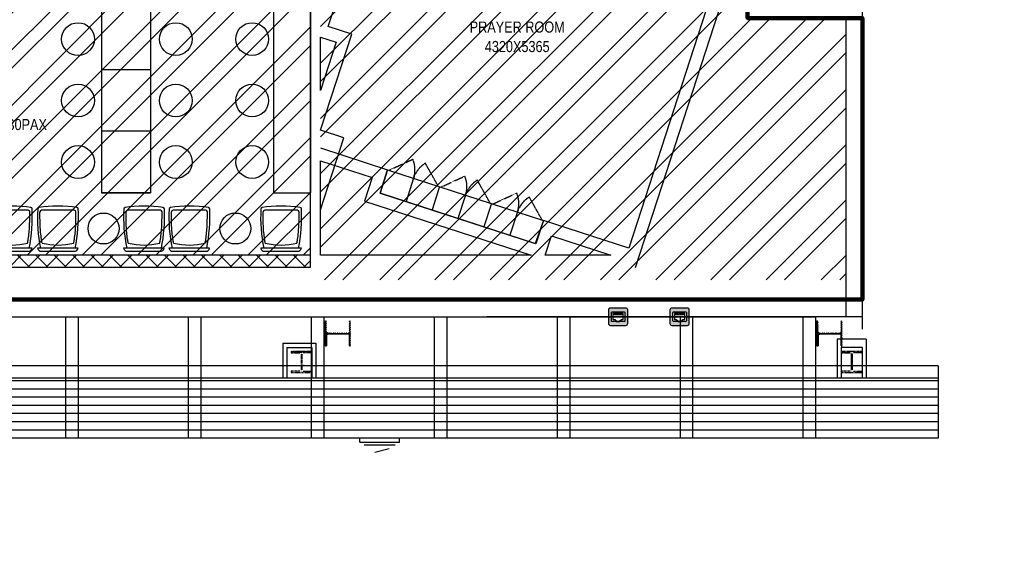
# Model space of a CAD drawing. Header units: millimetres. Extents: x 0 to 3025797, y 0 to 2968463.
# Tile 7 of 18: x 133922 to 145937, y 439241 to 445824. Entities that reach past the tile are written whole.
import ezdxf
from ezdxf import colors
from ezdxf.entities.mleader import LeaderData, LeaderLine
from ezdxf.enums import TextEntityAlignment as Align
from ezdxf.math import Vec2, Vec3

# ---------------------------------------------------------------- set-up
doc = ezdxf.new("R2010")
doc.units = ezdxf.units.MM
for name, pattern in [('a_base _85_a_base _85_$0$HIDDEN', [9.525, 6.35, -3.175]), ('HIDDEN', [0.375, 0.25, -0.125]), ('WEST COLUMN-PTB LEVEL 2$0$Grid Line', [42, 24, -6, 6, -6])]:
    doc.linetypes.add(name, pattern=pattern)
doc.layers.get('0').update_dxf_attribs({"color": 252})
for name, color, linetype, lineweight in [('150 wall', 252, 'Continuous', 30), ('A-FLOR-OTLN', 252, 'Continuous', 100), ('C-BEAM-1', 252, 'Continuous', 20), ('HAT', 252, 'Continuous', 9), ('WALL - EXISTING', 252, 'Continuous', 30), ('YD - I SECTION', 252, 'Continuous', 25), ('YD-EXPANSION JOINT', 252, 'Continuous', 25), ('YD-EXTERNAL 3', 252, 'Continuous', 25), ('YD-FURNITURE', 252, 'Continuous', 25), ('YD-TEXT', 252, 'Continuous', 25), ('YD-TXT-1', 252, 'Continuous', 25), ('YD-WALL', 252, 'Continuous', 25)]:
    doc.layers.add(name, color=color, linetype=linetype, lineweight=lineweight)
for name, color, linetype in [('By Equipment Name', 252, 'Continuous'), ('FLR-TEXT', 252, 'Continuous'), ('FURN', 252, 'Continuous'), ('FURN - LOOSE', 252, 'Continuous'), ('FURN-ANNO-TAG', 252, 'Continuous'), ('TEXT', 252, 'Continuous'), ('TEXT-LEGN', 252, 'Continuous')]:
    doc.layers.add(name, color=color, linetype=linetype)
doc.styles.add('ARIAL', font='arial.ttf')
doc.styles.add('Raar', font='arial.ttf', dxfattribs={"width": 0.8})
doc.styles.get("Standard").update_dxf_attribs({"font": 'arial.ttf'})
doc.styles.add('Title Block', font='ARIALN.TTF')

# ---------------------------------------------------------------- blocks, each defined once
blk = doc.blocks.new('E')
at = {"layer": 'YD-FURNITURE'}
for p, q in [((82311, 23292), (82311, 20292)), ((82911, 23292), (82311, 23292)), ((82911, 23292), (82911, 20292)), ((82911, 22542), (82911, 23292)), ((82911, 22542), (82311, 22542)), ((82911, 21792), (82311, 21792)), ((82911, 21042), (82311, 21042)), ((82311, 20292), (82911, 20292)), ((82911, 20292), (82311, 20292))]:
    blk.add_line(p, q, dxfattribs=at)
for centre in [(82025, 22917), (83218, 22917), (82025, 22167), (83218, 22167), (82025, 21417), (83218, 21417), (82025, 20667), (83218, 20667)]:
    blk.add_circle(centre, 200, dxfattribs=at)
blk = doc.blocks.new('asdfgj')
at = {"layer": 'YD - I SECTION', "linetype": 'Continuous'}
h = blk.add_hatch(dxfattribs=at)
h.set_pattern_fill('A_BASE__85_A_BASE__85_AN_5E', color=256, style=0, pattern_type=2)
h.set_pattern_definition([(45, (-43881.234, -7391.7), (-26.516504, 26.516504), []), (45, (-43881.234, -7374.02), (-26.516504, 26.516504), [])])
h.paths.add_polyline_path([(22631, 18574), (22615, 18574), (22615, 18442, -0.414214), (22600, 18426), (22381, 18426, -0.198927), (22338, 18442), (22338, 18574), (22323, 18574), (22323, 18269), (22338, 18269), (22338, 18401, -0.198927), (22381, 18416), (22600, 18416, -0.414215), (22615, 18401), (22615, 18269), (22631, 18269)])
h = blk.add_hatch(dxfattribs=at)
h.set_pattern_fill('A_BASE__85_A_BASE__85_AN_5E', color=256, style=0, pattern_type=2)
h.set_pattern_definition([(45, (-43881.234, 44234.49), (-26.516504, 26.516504), []), (45, (-43881.234, 44252.17), (-26.516504, 26.516504), [])])
h.paths.add_polyline_path([(22631, 18269), (22631, 18574), (22615, 18574), (22615, 18442, -0.414215), (22600, 18426), (22381, 18426, -0.198927), (22338, 18442), (22338, 18574), (22323, 18574), (22323, 18269), (22338, 18269), (22338, 18401, -0.198927), (22381, 18416), (22600, 18416, -0.414214), (22615, 18401), (22615, 18269)])
h = blk.add_hatch(dxfattribs=at)
h.set_pattern_fill('A_BASE__85_A_BASE__85_AN_5E', color=256, style=0, pattern_type=2)
h.set_pattern_definition([(45, (-43881.234, 44234.49), (-26.516504, 26.516504), []), (45, (-43881.234, 44252.17), (-26.516504, 26.516504), [])])
h.paths.add_polyline_path([(22631, 18269), (22631, 18574), (22615, 18574), (22615, 18442, -0.414215), (22600, 18426), (22381, 18426, -0.198927), (22338, 18442), (22338, 18574), (22323, 18574), (22323, 18269), (22338, 18269), (22338, 18401, -0.198927), (22381, 18416), (22600, 18416, -0.414214), (22615, 18401), (22615, 18269)])
for p, q in [((22323, 18574), (22323, 18269)), ((22323, 18574), (22323, 18269)), ((22323, 18269), (22323, 18574)), ((22323, 18269), (22323, 18574)), ((22323, 18269), (22323, 18574)), ((22323, 18269), (22323, 18574)), ((22338, 18269), (22338, 18401)), ((22338, 18269), (22338, 18401)), ((22338, 18401), (22338, 18269)), ((22338, 18401), (22338, 18269)), ((22338, 18401), (22338, 18269)), ((22338, 18401), (22338, 18269))]:
    blk.add_line(p, q, dxfattribs=at)
at = {"layer": 'YD - I SECTION', "linetype": 'a_base _85_a_base _85_$0$HIDDEN', "flags": 128}
blk.add_lwpolyline([(22323, 18269), (22323, 18269), (22338, 18269), (22338, 18401, -0.198927), (22381, 18416), (22600, 18416, -0.414214), (22615, 18401), (22615, 18269), (22631, 18269), (22631, 18269)], format="xyb", dxfattribs=at)
blk = doc.blocks.new('NAMING')
at = {"layer": 'YD-WALL', "style": 'Title Block'}
for tag, p in [('ROOM', (241, 0)), ('DIMENSION', (241, -237))]:
    blk.add_attdef(tag, text='', height=135, dxfattribs=at).set_placement(p, align=Align.CENTER)
blk = doc.blocks.new('XREF1$0$Dining Chair')
at = {"layer": 'FURN - LOOSE', "linetype": 'Continuous'}
for p, q in [((1227967, 1031162), (1228463, 1031162)), ((1228415, 1031198), (1228015, 1031198))]:
    blk.add_line(p, q, dxfattribs=at)
at = {"layer": 'FURN - LOOSE'}
blk.add_line((1228014, 1030698), (1228413, 1030698), dxfattribs=at)
for centre, radius, start, end in [((1229933, 1030773), 1969, 168.6097, 182.8012), ((1226591, 1030787), 1873, 356.8633, 11.5611), ((1228214, 1030355), 768, 75.467, 104.533), ((1228014, 1030718), 20, 180.3707, 270), ((1228413, 1030718), 20, 270, 359.6298)]:
    blk.add_arc(centre, radius, start, end, dxfattribs=at)
at = {"layer": 'FURN - LOOSE', "linetype": 'Continuous'}
for centre, radius, start, end in [((1228015, 1031148), 50, 90, 163.8086), ((1228415, 1031148), 50, 16.1914, 90), ((1227986, 1030683), 20, 181.4786, 260.4637), ((1228442, 1030685), 20, 280.3824, 358.584)]:
    blk.add_arc(centre, radius, start, end, dxfattribs=at)
blk.add_ellipse((1228207, 1030732), major_axis=(397, 0), ratio=0.211177, start_param=4.108913, end_param=5.35633, dxfattribs=at)
at = {"layer": 'FURN - LOOSE'}
for points in [[(1228022, 1031098), (1228019, 1031082), (1228016, 1031066), (1228009, 1031024), (1228006, 1030997), (1228001, 1030943), (1227999, 1030915), (1227997, 1030881), (1227993, 1030800), (1227994, 1030718)], [(1228407, 1031098), (1228410, 1031082), (1228413, 1031066), (1228419, 1031024), (1228422, 1030997), (1228428, 1030943), (1228430, 1030915), (1228431, 1030881), (1228435, 1030800), (1228433, 1030718)]]:
    blk.add_open_spline(points, degree=3, knots=[4.2084563, 4.2084563, 4.2084563, 4.2084563, 4.2962292, 4.2962292, 4.433179, 4.433179, 4.5701288, 4.5701288, 4.6010142, 4.6010142, 4.6010142, 4.6010142], dxfattribs=at)
blk = doc.blocks.new('A$C7c14f6ef')
at = {"layer": 'A-FLOR-OTLN'}
blk.add_lwpolyline([(-20800, -52934), (48400, -52934), (48400, -49500), (47000, -49500), (47000, -46500), (48400, -46500), (48400, -44300), (39278, -44300), (39278, -40400), (37000, -40400), (37000, -35984), (34575, -35984), (34575, -38186), (19000, -38186), (19000, -35400), (14000, -35400), (14000, -38200), (-17759, -38200)], dxfattribs=at)
blk = doc.blocks.new('_TagSlot')
at = {"color": 0, "linetype": 'ByBlock', "lineweight": -2, "transparency": 16777216}
for p, q in [((-4, 4), (4, 4)), ((-4, -4), (4, -4))]:
    blk.add_line(p, q, dxfattribs=at)
for centre, start, end in [((-4, 0), 90, 270), ((4, 0), 270, 90)]:
    blk.add_arc(centre, 4, start, end, dxfattribs=at)
at = {"layer": 'FURN', "color": 0, "transparency": 16777216, "style": 'ARIAL'}
blk.add_attdef('M-01', text='', height=2.5, dxfattribs=at).set_placement((0, -1.5), align=Align.CENTER)
blk = doc.blocks.new('_DotSmall')
at = {"color": 0, "linetype": 'ByBlock', "const_width": 0.5}
blk.add_lwpolyline([(-0.0625, 0, 1), (0.0625, 0, 1)], format="xyb", close=True, dxfattribs=at)

msp = doc.modelspace()

# ---------------------------------------------------------------- hatches: boundary and pattern name
at = {"layer": '150 wall'}
h = msp.add_hatch(dxfattribs=at)
h.set_pattern_fill('ANSI37', color=256, scale=50)
h.set_pattern_definition([(45, (0, 132996.6), (-112.2532, 112.2532), []), (135, (0, 132996.6), (-112.2532, -112.2532), [])])
h.paths.add_polyline_path([(128292.971, 442955.32), (128292.801, 442805.272), (137469.855, 442805.269), (137469.987, 442955.316)])
at = {"layer": 'HAT'}
h = msp.add_hatch(dxfattribs=at)
h.set_pattern_fill('ANSI32', color=256, scale=50)
h.set_pattern_definition([(45, (14691.84, 423420.8), (-336.7596, 336.7596), []), (45, (14916.34, 423420.8), (-336.7596, 336.7596), [])])
h.paths.add_polyline_path([(144007.919, 448844.118), (144007.919, 450843.699), (137592.841, 450843.699), (137592.834, 442649.493), (144007.912, 442649.493), (144007.919, 445844.124), (142807.891, 445844.124), (142807.863, 448844.118)])
h = msp.add_hatch(dxfattribs=at)
h.set_pattern_fill('ANSI32', color=256, scale=50)
h.set_pattern_definition([(45, (-16.35, 423420.8), (-336.7596, 336.7596), []), (45, (208.15, 423420.8), (-336.7596, 336.7596), [])])
edge = h.paths.add_edge_path()
edge.add_line((131249.149, 442955.355), (137469.92, 442955.445))
edge.add_line((137469.92, 442955.445), (137469.921, 447005.974))
edge.add_line((137469.921, 447005.974), (137469.959, 448300.639))
edge.add_line((137469.959, 448300.639), (134949.325, 448296.847))
edge.add_line((134949.325, 448296.847), (134949.286, 448446.905))
edge.add_line((134949.286, 448446.905), (136032.224, 448449.697))
edge.add_line((136032.224, 448449.697), (136032.223, 449497.893))
edge.add_line((136032.223, 449497.893), (131898.622, 449498.919))
edge.add_arc((129377.89, 447803.145), 3038.048, -32.3014102, 33.9299394, ccw=False)
edge.add_arc((134992.549, 443483.882), 4068.181, 138.4971268, 156.9268998)
edge.add_arc((135082.491, 444015.613), 3977.268, 164.5040147, 195.4608302)
at = {"layer": 'YD-EXTERNAL 3', "linetype": 'Continuous'}
h = msp.add_hatch(color=256, dxfattribs=at)
h.paths.add_polyline_path([(141110.571, 442113.834, 0.414213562), (141133.648, 442090.757), (141315.35, 442090.757, 0.414213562), (141338.427, 442113.834), (141338.427, 442287.05, 0.414213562), (141315.35, 442310.127), (141133.648, 442310.127, 0.414213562), (141110.571, 442287.05)])
h.paths.add_polyline_path([(141142.822, 442251.776, -0.414213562), (141151.476, 442260.43), (141298.866, 442260.43, -0.414213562), (141307.52, 442251.776), (141307.52, 442149.108, -0.414213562), (141298.866, 442140.454), (141151.476, 442140.454, -0.414213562), (141142.822, 442149.108)], flags=0)
h = msp.add_hatch(color=256, dxfattribs=at)
h.paths.add_polyline_path([(141860.571, 442113.834, 0.414213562), (141883.648, 442090.757), (142065.35, 442090.757, 0.414213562), (142088.427, 442113.834), (142088.427, 442287.05, 0.414213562), (142065.35, 442310.127), (141883.648, 442310.127, 0.414213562), (141860.571, 442287.05)])
h.paths.add_polyline_path([(141892.822, 442251.776, -0.414213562), (141901.476, 442260.43), (142048.866, 442260.43, -0.414213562), (142057.52, 442251.776), (142057.52, 442149.108, -0.414213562), (142048.866, 442140.454), (141901.476, 442140.454, -0.414213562), (141892.822, 442149.108)], flags=0)
for points in [[(141187.456, 442240.193), (141180.302, 442240.193), (141180.302, 442222.267), (141187.456, 442222.267)], [(141198.994, 442240.193), (141191.84, 442240.193), (141191.84, 442222.267), (141198.994, 442222.267)], [(141210.783, 442240.193), (141203.629, 442240.193), (141203.629, 442222.267), (141210.783, 442222.267)], [(141222.321, 442240.193), (141215.167, 442240.193), (141215.167, 442222.267), (141222.321, 442222.267)], [(141233.86, 442240.193), (141226.706, 442240.193), (141226.706, 442222.267), (141233.86, 442222.267)], [(141245.9, 442240.193), (141238.746, 442240.193), (141238.746, 442222.267), (141245.9, 442222.267)], [(141257.187, 442240.193), (141250.033, 442240.193), (141250.033, 442222.267), (141257.187, 442222.267)], [(141268.976, 442240.193), (141261.822, 442240.193), (141261.822, 442222.267), (141268.976, 442222.267)], [(141937.456, 442240.193), (141930.302, 442240.193), (141930.302, 442222.267), (141937.456, 442222.267)], [(141948.994, 442240.193), (141941.84, 442240.193), (141941.84, 442222.267), (141948.994, 442222.267)], [(141960.783, 442240.193), (141953.629, 442240.193), (141953.629, 442222.267), (141960.783, 442222.267)], [(141972.321, 442240.193), (141965.167, 442240.193), (141965.167, 442222.267), (141972.321, 442222.267)], [(141983.86, 442240.193), (141976.706, 442240.193), (141976.706, 442222.267), (141983.86, 442222.267)], [(141995.9, 442240.193), (141988.746, 442240.193), (141988.746, 442222.267), (141995.9, 442222.267)], [(142007.187, 442240.193), (142000.033, 442240.193), (142000.033, 442222.267), (142007.187, 442222.267)], [(142018.976, 442240.193), (142011.822, 442240.193), (142011.822, 442222.267), (142018.976, 442222.267)], [(137232.895, 441759.894), (137339.745, 441759.894, -0.414213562), (137354.945, 441744.694), (137354.945, 441551.894, -0.414213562), (137339.745, 441536.694), (137232.895, 441536.694), (137232.895, 441521.294), (137486.895, 441521.294), (137486.895, 441536.694), (137380.045, 441536.694, -0.414213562), (137364.845, 441551.894), (137364.845, 441744.694, -0.414213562), (137380.045, 441759.894), (137486.895, 441759.894), (137486.895, 441775.294), (137232.895, 441775.294)], [(143947.895, 441759.894), (144054.745, 441759.894, -0.414213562), (144069.945, 441744.694), (144069.945, 441551.894, -0.414213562), (144054.745, 441536.694), (143947.895, 441536.694), (143947.895, 441521.294), (144201.895, 441521.294), (144201.895, 441536.694), (144095.045, 441536.694, -0.414213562), (144079.845, 441551.894), (144079.845, 441744.694, -0.414213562), (144095.045, 441759.894), (144201.895, 441759.894), (144201.895, 441775.294), (143947.895, 441775.294)]]:
    msp.add_hatch(color=256, dxfattribs=at).paths.add_polyline_path(points)

# ---------------------------------------------------------------- linework, layer by layer
at = {"layer": '150 wall'}
msp.add_line((128292.886, 442955.313), (137469.913, 442955.445), dxfattribs=at)
at = {"layer": 'FURN'}
for p, q in [((137019.921, 446712.856), (137019.921, 443712.856)), ((138728.962, 443891.028), (138636.257, 443605.711)), ((139045.981, 443788.022), (138953.276, 443502.705)), ((137019.921, 443712.856), (137469.921, 443712.856)), ((139363, 443685.016), (139270.295, 443399.699)), ((139680.019, 443582.011), (139587.314, 443296.694)), ((139997.038, 443479.005), (139904.333, 443193.688))]:
    msp.add_line(p, q, dxfattribs=at)
at = {"layer": 'FURN', "linetype": 'Continuous'}
msp.add_line((143103.246, 442202.886), (144204.894, 442202.886), dxfattribs=at)
at = {"layer": 'FURN', "linetype": 'HIDDEN', "ltscale": 2}
for points in [[(138429.028, 443988.482), (138719.591, 444122.347, -0.179208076), (138728.962, 443891.028)], [(139028.896, 443793.573), (138872.51, 444072.66, 0.179208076), (138728.962, 443891.028)], [(139063.066, 443782.471), (139353.628, 443916.336, -0.179208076), (139363, 443685.016)], [(139662.934, 443587.562), (139506.548, 443866.649, 0.179208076), (139363, 443685.016)], [(139697.104, 443576.46), (139987.666, 443710.324, -0.179208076), (139997.038, 443479.005)], [(140296.972, 443381.551), (140140.586, 443660.638, 0.179208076), (139997.038, 443479.005)]]:
    msp.add_lwpolyline(points, format="xyb", dxfattribs=at)
at = {"layer": 'FURN'}
for points in [[(140314.057, 443375.999), (140221.351, 443090.682), (138319.238, 443708.716), (138411.944, 443994.033)], [(138411.944, 443994.033), (140314.057, 443375.999)]]:
    msp.add_lwpolyline(points, dxfattribs=at)
at = {"layer": 'FURN', "linetype": 'Continuous', "flags": 128}
msp.add_lwpolyline([(143633.468, 442200.121), (139623.468, 442200.121)], dxfattribs=at)
at = {"layer": 'FURN', "color": 251, "true_color": 0x636466}
for centre, radius in [((136758.64, 445587.856), 200), ((136758.64, 444837.856), 200), ((136758.64, 444087.856), 200), ((134945.239, 443277), 189), ((136553.011, 443277), 189)]:
    msp.add_circle(centre, radius, dxfattribs=at)
at = {"layer": 'WALL - EXISTING'}
for p, q in [((144204.883, 442046.886), (144204.894, 451044.124)), ((142790.928, 447456.551), (141355.163, 443037.723)), ((141435.48, 442799.502), (142933.586, 447410.199)), ((137688.103, 445739.686), (138028.021, 446785.848)), ((144204.885, 442649.541), (144204.894, 445994.123)), ((144004.919, 445844.135), (144004.919, 442196.455)), ((137592.841, 444475.679), (137973.42, 445646.981)), ((137973.42, 445646.981), (137688.103, 445739.686)), ((137878.158, 444382.974), (137592.841, 444475.679)), ((137592.841, 443504.859), (137878.158, 444382.974)), ((140314.057, 443375.999), (140213.653, 443093.184)), ((141355.163, 443037.723), (140314.057, 443375.999))]:
    msp.add_line(p, q, dxfattribs=at)
for points in [[(128292.889, 442805.313), (137469.913, 442805.445), (137469.921, 447006.008), (137919.921, 447006.008), (137919.921, 447884.877), (137469.921, 447884.877), (137469.921, 448333.667)], [(137592.841, 444961.089), (137592.841, 445612.92)], [(137592.841, 445612.92), (137784.409, 445550.675), (137592.841, 444961.089)], [(137592.83, 444260.18), (138411.944, 443994.033), (138319.238, 443708.716), (140213.653, 443093.184)], [(140333.937, 442951.776), (140410.362, 443186.988), (141134.272, 442951.776), (140333.937, 442951.776)]]:
    msp.add_lwpolyline(points, dxfattribs=at)
msp.add_lwpolyline([(137592.83, 444102.46), (138222.933, 443897.727), (138130.227, 443612.411), (140163.451, 442951.776), (137592.83, 442951.776)], close=True, dxfattribs=at)
at = {"layer": 'YD-EXPANSION JOINT', "linetype": 'Continuous'}
for p, q in [((134483.909, 440718.302), (134483.904, 442200.121)), ((134633.904, 442200.121), (134633.909, 440718.303)), ((135983.691, 440718.302), (135983.686, 442200.121)), ((136133.686, 442200.121), (136133.691, 440718.303)), ((137483.473, 440718.302), (137483.468, 442200.121)), ((137484.345, 440718.302), (137484.34, 442200.121)), ((137633.468, 442200.121), (137633.473, 440718.303)), ((137634.34, 442200.121), (137634.345, 440718.303)), ((138983.255, 440718.302), (138983.25, 442200.121)), ((138984.127, 440718.302), (138984.122, 442200.121)), ((139133.25, 442200.121), (139133.255, 440718.303)), ((139134.122, 442200.121), (139134.127, 440718.303)), ((140483.909, 440718.302), (140483.904, 442200.121)), ((140633.904, 442200.121), (140633.909, 440718.303)), ((141983.691, 440718.302), (141983.686, 442200.121)), ((142133.686, 442200.121), (142133.691, 440718.303)), ((143483.473, 440718.302), (143483.468, 442200.121)), ((143633.468, 442200.121), (143633.473, 440718.303))]:
    msp.add_line(p, q, dxfattribs=at)
at = {"layer": 'YD-EXTERNAL 3', "linetype": 'Continuous'}
for p, q in [((143897.895, 441927.124), (143897.895, 441450.121)), ((144251.895, 441927.124), (143897.895, 441927.124)), ((144251.895, 441927.124), (144251.895, 441450.121)), ((137132.895, 441877.124), (137536.895, 441877.124)), ((137132.895, 441877.124), (137132.895, 441450.121)), ((137182.895, 441827.124), (137486.895, 441827.124)), ((137182.895, 441827.124), (137182.895, 441450.121)), ((137486.895, 441827.124), (137486.895, 441450.121)), ((137536.895, 441877.124), (137536.895, 441450.121)), ((143947.895, 441827.124), (143947.895, 441450.121)), ((144201.895, 441827.124), (143947.895, 441827.124)), ((144201.895, 441827.124), (144201.895, 441450.121)), ((137234.895, 441777.124), (137434.895, 441777.124)), ((137262.895, 441766.51), (137369.745, 441766.51)), ((143947.895, 441766.51), (144054.745, 441766.51)), ((144069.945, 441750.774), (144069.945, 441610.973)), ((144079.845, 441610.973), (144079.845, 441750.774)), ((144095.045, 441766.51), (144201.895, 441766.51)), ((137384.945, 441610.973), (137394.845, 441610.973)), ((144069.945, 441610.973), (144079.845, 441610.973)), ((145129.895, 441600.121), (145129.895, 440718.755)), ((145129.895, 441450.121), (75005.371, 441450.121)), ((145129.895, 441418.112), (75005.372, 441418.112)), ((145129.895, 441318.112), (75005.373, 441318.112)), ((145129.895, 441218.112), (75005.375, 441218.112)), ((145129.895, 441118.112), (75005.377, 441118.112)), ((145129.895, 441018.112), (75005.379, 441018.112)), ((145129.895, 440918.112), (75005.381, 440918.112)), ((145129.895, 440818.112), (75005.382, 440818.112)), ((145129.895, 440718.755), (75005.384, 440718.108)), ((138073.322, 440668.626), (138073.322, 440718.697)), ((138556.322, 440718.697), (138073.322, 440718.697)), ((138556.322, 440668.626), (138556.322, 440718.697))]:
    msp.add_line(p, q, dxfattribs=at)
at = {"layer": 'YD-EXTERNAL 3', "linetype": 'WEST COLUMN-PTB LEVEL 2$0$Grid Line'}
for p, q in [((137232.895, 441775.294), (137232.895, 441759.894)), ((137486.895, 441775.294), (137232.895, 441775.294)), ((137232.895, 441759.894), (137339.745, 441759.894)), ((137354.945, 441744.694), (137354.945, 441551.894)), ((137364.845, 441744.694), (137364.845, 441551.894)), ((137486.895, 441759.894), (137380.045, 441759.894)), ((137486.895, 441775.294), (137486.895, 441759.894)), ((144201.895, 441775.294), (143947.895, 441775.294)), ((143947.895, 441775.294), (143947.895, 441759.894)), ((143947.895, 441759.894), (144054.745, 441759.894)), ((144069.945, 441744.694), (144069.945, 441551.894)), ((144079.845, 441744.694), (144079.845, 441551.894)), ((144201.895, 441759.894), (144095.045, 441759.894)), ((144201.895, 441775.294), (144201.895, 441759.894)), ((137339.745, 441536.694), (137232.895, 441536.694)), ((137232.895, 441536.694), (137232.895, 441521.294)), ((137232.895, 441521.294), (137486.895, 441521.294)), ((137380.045, 441536.694), (137486.895, 441536.694)), ((137486.895, 441536.694), (137486.895, 441521.294)), ((144054.745, 441536.694), (143947.895, 441536.694)), ((143947.895, 441536.694), (143947.895, 441521.294)), ((143947.895, 441521.294), (144201.895, 441521.294)), ((144095.045, 441536.694), (144201.895, 441536.694)), ((144201.895, 441536.694), (144201.895, 441521.294))]:
    msp.add_line(p, q, dxfattribs=at)
at = {"layer": 'YD-EXTERNAL 3', "linetype": 'Continuous', "flags": 128}
for points in [[(141338.427, 442113.834, -0.414213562), (141315.35, 442090.757), (141133.648, 442090.757, -0.414213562), (141110.571, 442113.834), (141110.571, 442287.05, -0.414213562), (141133.648, 442310.127), (141315.35, 442310.127, -0.414213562), (141338.427, 442287.05)], [(142088.427, 442113.834, -0.414213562), (142065.35, 442090.757), (141883.648, 442090.757, -0.414213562), (141860.571, 442113.834), (141860.571, 442287.05, -0.414213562), (141883.648, 442310.127), (142065.35, 442310.127, -0.414213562), (142088.427, 442287.05)], [(141307.52, 442149.108, -0.414213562), (141298.866, 442140.454), (141151.476, 442140.454, -0.414213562), (141142.822, 442149.108), (141142.822, 442251.776, -0.414213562), (141151.476, 442260.43), (141298.866, 442260.43, -0.414213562), (141307.52, 442251.776)], [(142057.52, 442149.108, -0.414213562), (142048.866, 442140.454), (141901.476, 442140.454, -0.414213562), (141892.822, 442149.108), (141892.822, 442251.776, -0.414213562), (141901.476, 442260.43), (142048.866, 442260.43, -0.414213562), (142057.52, 442251.776)]]:
    msp.add_lwpolyline(points, format="xyb", close=True, dxfattribs=at)
for points in [[(127474.895, 442200.121), (143633.468, 442200.119)], [(145129.895, 441600.121), (131981.945, 441600.121)], [(138073.322, 440668.626), (138556.322, 440668.626)], [(138124.539, 440637.296), (138505.104, 440637.296)], [(138257.329, 440546.476), (138428.509, 440592.964)]]:
    msp.add_lwpolyline(points, dxfattribs=at)
for points in [[(141161.597, 442241.746), (141161.597, 442168.245), (141187.833, 442168.245), (141187.833, 442155.405), (141201.227, 442155.405), (141201.227, 442142.784), (141247.145, 442142.784), (141247.145, 442155.405), (141260.54, 442155.405), (141260.54, 442168.245), (141286.776, 442168.245), (141286.776, 442241.746)], [(141187.456, 442222.267), (141180.302, 442222.267), (141180.302, 442240.193), (141187.456, 442240.193)], [(141198.994, 442222.267), (141191.84, 442222.267), (141191.84, 442240.193), (141198.994, 442240.193)], [(141210.783, 442222.267), (141203.629, 442222.267), (141203.629, 442240.193), (141210.783, 442240.193)], [(141222.321, 442222.267), (141215.167, 442222.267), (141215.167, 442240.193), (141222.321, 442240.193)], [(141233.86, 442222.267), (141226.706, 442222.267), (141226.706, 442240.193), (141233.86, 442240.193)], [(141245.9, 442222.267), (141238.746, 442222.267), (141238.746, 442240.193), (141245.9, 442240.193)], [(141257.187, 442222.267), (141250.033, 442222.267), (141250.033, 442240.193), (141257.187, 442240.193)], [(141268.976, 442222.267), (141261.822, 442222.267), (141261.822, 442240.193), (141268.976, 442240.193)], [(141911.597, 442241.746), (141911.597, 442168.245), (141937.833, 442168.245), (141937.833, 442155.405), (141951.227, 442155.405), (141951.227, 442142.784), (141997.145, 442142.784), (141997.145, 442155.405), (142010.54, 442155.405), (142010.54, 442168.245), (142036.776, 442168.245), (142036.776, 442241.746)], [(141937.456, 442222.267), (141930.302, 442222.267), (141930.302, 442240.193), (141937.456, 442240.193)], [(141948.994, 442222.267), (141941.84, 442222.267), (141941.84, 442240.193), (141948.994, 442240.193)], [(141960.783, 442222.267), (141953.629, 442222.267), (141953.629, 442240.193), (141960.783, 442240.193)], [(141972.321, 442222.267), (141965.167, 442222.267), (141965.167, 442240.193), (141972.321, 442240.193)], [(141983.86, 442222.267), (141976.706, 442222.267), (141976.706, 442240.193), (141983.86, 442240.193)], [(141995.9, 442222.267), (141988.746, 442222.267), (141988.746, 442240.193), (141995.9, 442240.193)], [(142007.187, 442222.267), (142000.033, 442222.267), (142000.033, 442240.193), (142007.187, 442240.193)], [(142018.976, 442222.267), (142011.822, 442222.267), (142011.822, 442240.193), (142018.976, 442240.193)]]:
    msp.add_lwpolyline(points, close=True, dxfattribs=at)
at = {"layer": 'YD-TEXT'}
msp.add_line((137469.921, 447884.877), (137469.921, 443712.856), dxfattribs=at)

# ---------------------------------------------------------------- block references
for p in [(115327.99, 423576.818), (121327.99, 423576.818)]:
    msp.add_blockref('asdfgj', p)
at = {"layer": 'C-BEAM-1'}
msp.add_blockref('A$C7c14f6ef', (95804.895, 495344.124), dxfattribs=at)
at = {"layer": 'FURN - LOOSE', "rotation": 180}
for p in [(1362039.684, 1474197.79), (1362602.531, 1474197.79), (1363653.18, 1474197.79), (1364206.646, 1474197.79), (1365325.928, 1474197.79)]:
    msp.add_blockref('XREF1$0$Dining Chair', p, dxfattribs=at)
at = {"layer": 'TEXT'}
msp.add_blockref('E', (52608.836, 423420.818), dxfattribs=at)
ref = msp.add_blockref('NAMING', (139752.176, 445666.832), dxfattribs=at)
ref.add_attrib('ROOM', 'PRAYER ROOM', dxfattribs={"layer": 'YD-TXT-1', "height": 135, "style": 'Title Block'}).set_placement((139992.754, 445666.832), align=Align.CENTER)
ref.add_attrib('DIMENSION', '4320X5365', dxfattribs={"layer": 'YD-TXT-1', "height": 135, "style": 'Title Block'}).set_placement((139992.754, 445429.538), align=Align.CENTER)
ref = msp.add_blockref('NAMING', (133038.302, 444477.969), dxfattribs=at)
ref.add_attrib('ROOM', 'SMOKING LOUNGE 30PAX', dxfattribs={"layer": 'YD-TXT-1', "height": 135, "style": 'Title Block'}).set_placement((133278.88, 444477.969), align=Align.CENTER)
ref.add_attrib('DIMENSION', '6200X7325', dxfattribs={"layer": 'YD-TXT-1', "height": 135, "style": 'Title Block'}).set_placement((133278.88, 444240.676), align=Align.CENTER)

# ---------------------------------------------------------------- texts
at = {"layer": 'By Equipment Name', "char_height": 60, "width": 1014.41433, "attachment_point": 1, "style": 'Raar'}
for s, insert in [('\\pi207.6;2 DOOR VERTICAL \\P\\pi367.6998;CHILLER ', (121939.246, 443867.692)), ('\\pi207.6;2 DOOR VERTICAL \\P\\pi367.7;FREEZER', (122651.324, 443848.589))]:
    msp.add_mtext(s, dxfattribs=dict(at, insert=insert))
at = {"layer": 'TEXT', "insert": (132928.786, 454130.213), "char_height": 150, "width": 1986.78915, "attachment_point": 1, "rotation": 315}
msp.add_mtext('\\pi465.93891;feature wall', dxfattribs=at)
at = {"layer": 'TEXT', "attachment_point": 1}
for s, insert, char_height, width in [('\\pi297.48734;± 0.30 FFL.', (82242.507, 442983.006), 200, 1986.78915), ('\\pi982.06543;CORRIDORS 1500 MM WIDE', (97685.596, 442896.652), 134.4, 4469.32486), ('\\pi525.74491;± 0.00 FFL.', (114207.402, 442376.786), 134.4, 1986.78915)]:
    msp.add_mtext(s, dxfattribs=dict(at, insert=insert, char_height=char_height, width=width))
at = {"layer": 'TEXT-LEGN', "char_height": 134.4, "width": 4678.29113, "attachment_point": 1, "rotation": 314.4583926}
for insert in [(134359.31, 463531.38), (133606.682, 456370.108)]:
    msp.add_mtext('\\pi1573.67981;WELCOME DESK', dxfattribs=dict(at, insert=insert))

# ---------------------------------------------------------------- leaders
at = {"layer": 'FLR-TEXT', "linetype": 'Continuous'}
ml = msp.add_multileader_block('Standard', dxfattribs=at)
ml.set_content('_TagSlot', color=256, scale=-76.692902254)
ml.set_attribute('M-01', 'KT-01', width=0)
ml.set_leader_properties(color=256, linetype='ByLayer', lineweight=-1)
ml.set_arrow_properties(name='DOTSMALL')
ml.build(insert=Vec2(0, 0))
ml.multileader.update_dxf_attribs({"dogleg_length": 115.809, "arrow_head_size": 184.784})
ctx = ml.context
ctx.base_point, ctx.char_height, ctx.arrow_head_size, ctx.landing_gap_size, ctx.plane_origin, ctx.plane_x_axis, ctx.plane_y_axis = Vec3(134168.489, 497907.018), 200, 184.784, 4, Vec3(129460.473, 496466.777), Vec3(0.999999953, -0.000305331, 0), Vec3(0.000305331, 0.999999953, 0)
notes = []
notes.append((ctx, [(0, (0, 0, 0), (0, 0), (1, 0), 1, [])]))
ctx.block.insert, ctx.block.rotation, ctx.block.scale = Vec3(134782.032, 497906.831), 3.141287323, Vec3(-76.692902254, 76.692902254, 76.692902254)
ml = msp.add_multileader_block('Standard', dxfattribs=at)
ml.set_content('_TagSlot', color=256, scale=-76.692902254)
ml.set_attribute('M-01', 'KT-01', width=0)
ml.set_leader_properties(color=256, linetype='ByLayer', lineweight=-1)
ml.set_arrow_properties(name='DOTSMALL')
ml.build(insert=Vec2(0, 0))
ml.multileader.update_dxf_attribs({"dogleg_length": 115.809, "arrow_head_size": 184.784})
ctx = ml.context
ctx.base_point, ctx.char_height, ctx.arrow_head_size, ctx.landing_gap_size, ctx.plane_origin, ctx.plane_x_axis, ctx.plane_y_axis = Vec3(137214.19, 492760.87), 200, 184.784, 4, Vec3(132506.174, 491320.629), Vec3(0.999999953, -0.000305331, 0), Vec3(0.000305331, 0.999999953, 0)
notes.append((ctx, [(0, (0, 0, 0), (0, 0), (1, 0), 1, [])]))
ctx.block.insert, ctx.block.rotation, ctx.block.scale = Vec3(137827.733, 492760.683), 3.141287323, Vec3(-76.692902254, 76.692902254, 76.692902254)
ml = msp.add_multileader_block('Standard', dxfattribs=at)
ml.set_content('_TagSlot', color=256, scale=-76.692902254)
ml.set_attribute('M-01', 'FL-01', width=0)
ml.set_leader_properties(color=256, linetype='ByLayer', lineweight=-1)
ml.set_arrow_properties(name='DOTSMALL')
ml.build(insert=Vec2(0, 0))
ml.multileader.update_dxf_attribs({"dogleg_length": 115.809, "arrow_head_size": 184.784})
ctx = ml.context
ctx.base_point, ctx.char_height, ctx.arrow_head_size, ctx.landing_gap_size, ctx.plane_origin, ctx.plane_x_axis, ctx.plane_y_axis = Vec3(144998.185, 483914.315), 200, 184.784, 4, Vec3(140290.169, 482474.073), Vec3(0.999999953, -0.000305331, 0), Vec3(0.000305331, 0.999999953, 0)
notes.append((ctx, [(0, (0, 0, 0), (0, 0), (1, 0), 1, [])]))
ctx.block.insert, ctx.block.rotation, ctx.block.scale = Vec3(145611.728, 483914.127), 3.141287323, Vec3(-76.692902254, 76.692902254, 76.692902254)
at = {"layer": 'FURN-ANNO-TAG', "linetype": 'Continuous'}
ml = msp.add_multileader_block('Standard', dxfattribs=at)
ml.set_content('_TagSlot', color=256, scale=20)
ml.set_attribute('M-01', 'CH-02', width=0)
ml.set_leader_properties(color=256, linetype='ByLayer', lineweight=-1)
ml.set_arrow_properties(name='DOTSMALL')
ml.build(insert=Vec2(0, 0))
ml.multileader.update_dxf_attribs({"text_right_attachment_type": 6, "dogleg_length": 115.809, "arrow_head_size": 75.294})
ctx = ml.context
ctx.base_point, ctx.char_height, ctx.arrow_head_size, ctx.plane_origin = Vec3(139970.844, 500696.86), 100, 75.294, Vec3(138052.651, 500109.42)
ctx.right_attachment = 6
notes.append((ctx, [(0, (0, 0, 0), (0, 0), (1, 0), 1, [])]))
ctx.block.insert, ctx.block.rotation = Vec3(140130.844, 500696.86), 3.141592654
ml = msp.add_multileader_block('Standard', dxfattribs=at)
ml.set_content('_TagSlot', color=256, scale=20)
ml.set_attribute('M-01', 'FT-01', width=0)
ml.set_leader_properties(color=256, linetype='ByLayer', lineweight=-1)
ml.set_arrow_properties(name='DOTSMALL')
ml.build(insert=Vec2(0, 0))
ml.multileader.update_dxf_attribs({"text_right_attachment_type": 6, "dogleg_length": 115.809, "arrow_head_size": 75.294})
ctx = ml.context
ctx.base_point, ctx.char_height, ctx.arrow_head_size, ctx.plane_origin = Vec3(139550.639, 500421.926), 100, 75.294, Vec3(137632.446, 499834.486)
ctx.right_attachment = 6
notes.append((ctx, [(0, (0, 0, 0), (0, 0), (1, 0), 1, [])]))
ctx.block.insert, ctx.block.rotation = Vec3(139710.639, 500421.926), 3.141592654
ml = msp.add_multileader_block('Standard', dxfattribs=at)
ml.set_content('_TagSlot', color=256, scale=20)
ml.set_attribute('M-01', 'HWC-1', width=0)
ml.set_leader_properties(color=256, linetype='ByLayer', lineweight=-1)
ml.set_arrow_properties(name='DOTSMALL')
ml.build(insert=Vec2(0, 0))
ml.multileader.update_dxf_attribs({"text_right_attachment_type": 6, "dogleg_length": 115.809, "arrow_head_size": 75.294})
ctx = ml.context
ctx.base_point, ctx.char_height, ctx.arrow_head_size, ctx.plane_origin = Vec3(141732.552, 499643.594), 100, 75.294, Vec3(139814.359, 499056.154)
ctx.right_attachment = 6
notes.append((ctx, [(0, (0, 0, 0), (0, 0), (1, 0), 1, [])]))
ctx.block.insert, ctx.block.rotation = Vec3(141892.552, 499643.594), 3.141592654
ml = msp.add_multileader_block('Standard', dxfattribs=at)
ml.set_content('_TagSlot', color=256, scale=20)
ml.set_attribute('M-01', 'CH-02', width=0)
ml.set_leader_properties(color=256, linetype='ByLayer', lineweight=-1)
ml.set_arrow_properties(name='DOTSMALL')
ml.build(insert=Vec2(0, 0))
ml.multileader.update_dxf_attribs({"text_right_attachment_type": 6, "dogleg_length": 115.809, "arrow_head_size": 75.294})
ctx = ml.context
ctx.base_point, ctx.char_height, ctx.arrow_head_size, ctx.plane_origin = Vec3(139964.456, 499315.451), 100, 75.294, Vec3(138046.264, 498728.011)
ctx.right_attachment = 6
notes.append((ctx, [(0, (0, 0, 0), (0, 0), (1, 0), 1, [])]))
ctx.block.insert, ctx.block.rotation = Vec3(140124.456, 499315.451), 3.141592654
ml = msp.add_multileader_block('Standard', dxfattribs=at)
ml.set_content('_TagSlot', color=256, scale=20)
ml.set_attribute('M-01', 'FT-01', width=0)
ml.set_leader_properties(color=256, linetype='ByLayer', lineweight=-1)
ml.set_arrow_properties(name='DOTSMALL')
ml.build(insert=Vec2(0, 0))
ml.multileader.update_dxf_attribs({"text_right_attachment_type": 6, "dogleg_length": 115.809, "arrow_head_size": 75.294})
ctx = ml.context
ctx.base_point, ctx.char_height, ctx.arrow_head_size, ctx.plane_origin = Vec3(139544.252, 499040.517), 100, 75.294, Vec3(137626.059, 498453.077)
ctx.right_attachment = 6
notes.append((ctx, [(0, (0, 0, 0), (0, 0), (1, 0), 1, [])]))
ctx.block.insert, ctx.block.rotation = Vec3(139704.252, 499040.517), 3.141592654
ml = msp.add_multileader_block('Standard', dxfattribs=at)
ml.set_content('_TagSlot', color=256, scale=20)
ml.set_attribute('M-01', 'BH-1', width=0)
ml.set_leader_properties(color=256, linetype='ByLayer', lineweight=-1)
ml.set_arrow_properties(name='DOTSMALL')
ml.build(insert=Vec2(0, 0))
ml.multileader.update_dxf_attribs({"text_right_attachment_type": 6, "dogleg_length": 115.809, "arrow_head_size": 75.294})
ctx = ml.context
ctx.base_point, ctx.char_height, ctx.arrow_head_size, ctx.plane_origin = Vec3(138722.89, 497966.294), 100, 75.294, Vec3(136804.697, 497378.854)
ctx.right_attachment = 6
notes.append((ctx, [(0, (0, 0, 0), (0, 0), (1, 0), 1, [])]))
ctx.block.insert, ctx.block.rotation = Vec3(138882.89, 497966.294), 3.141592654
ml = msp.add_multileader_block('Standard', dxfattribs=at)
ml.set_content('_TagSlot', color=256, scale=20)
ml.set_attribute('M-01', 'STL-1', width=0)
ml.set_leader_properties(color=256, linetype='ByLayer', lineweight=-1)
ml.set_arrow_properties(name='DOTSMALL')
ml.build(insert=Vec2(0, 0))
ml.multileader.update_dxf_attribs({"text_right_attachment_type": 6, "dogleg_length": 115.809, "arrow_head_size": 75.294})
ctx = ml.context
ctx.base_point, ctx.char_height, ctx.arrow_head_size, ctx.plane_origin = Vec3(141594.101, 495800.315), 100, 75.294, Vec3(139625.908, 495212.876)
ctx.right_attachment = 6
notes.append((ctx, [(0, (0, 0, 0), (0, 0), (1, 0), 1, [])]))
ctx.block.insert, ctx.block.rotation = Vec3(141754.101, 495800.315), 3.141592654
ml = msp.add_multileader_block('Standard', dxfattribs=at)
ml.set_content('_TagSlot', color=256, scale=20)
ml.set_attribute('M-01', 'T-1', width=0)
ml.set_leader_properties(color=256, linetype='ByLayer', lineweight=-1)
ml.set_arrow_properties(name='DOTSMALL')
ml.build(insert=Vec2(0, 0))
ml.multileader.update_dxf_attribs({"text_right_attachment_type": 6, "dogleg_length": 115.809, "arrow_head_size": 75.294})
ctx = ml.context
ctx.base_point, ctx.char_height, ctx.arrow_head_size, ctx.plane_origin = Vec3(141513.819, 495351.095), 100, 75.294, Vec3(139520.626, 494763.655)
ctx.right_attachment = 6
notes.append((ctx, [(0, (0, 0, 0), (0, 0), (1, 0), 1, [])]))
ctx.block.insert, ctx.block.rotation = Vec3(141673.819, 495351.095), 3.141592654
ml = msp.add_multileader_block('Standard', dxfattribs=at)
ml.set_content('_TagSlot', color=256, scale=20)
ml.set_attribute('M-01', 'CH-1', width=0)
ml.set_leader_properties(color=256, linetype='ByLayer', lineweight=-1)
ml.set_arrow_properties(name='DOTSMALL')
ml.build(insert=Vec2(0, 0))
ml.multileader.update_dxf_attribs({"text_right_attachment_type": 6, "dogleg_length": 115.809, "arrow_head_size": 75.294})
ctx = ml.context
ctx.base_point, ctx.char_height, ctx.arrow_head_size, ctx.plane_origin = Vec3(141512.627, 495032.642), 100, 75.294, Vec3(139544.434, 494445.203)
ctx.right_attachment = 6
notes.append((ctx, [(0, (0, 0, 0), (0, 0), (1, 0), 1, [])]))
ctx.block.insert, ctx.block.rotation = Vec3(141672.627, 495032.642), 3.141592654
for ctx, leaders in notes:
    for number, flags, end, landing, length, lines in leaders:
        leader = LeaderData()
        leader.index, (leader.has_last_leader_line, leader.has_dogleg_vector, leader.attachment_direction) = number, flags
        leader.last_leader_point, leader.dogleg_vector, leader.dogleg_length = Vec3(end), Vec3(landing), length
        for number, points, colour, breaks in lines:
            line = LeaderLine()
            line.index, line.vertices, line.color, line.breaks = number, Vec3.list(points), colors.encode_raw_color(colour), breaks
            leader.lines.append(line)
        ctx.leaders.append(leader)

doc.saveas('drawing.dxf')
